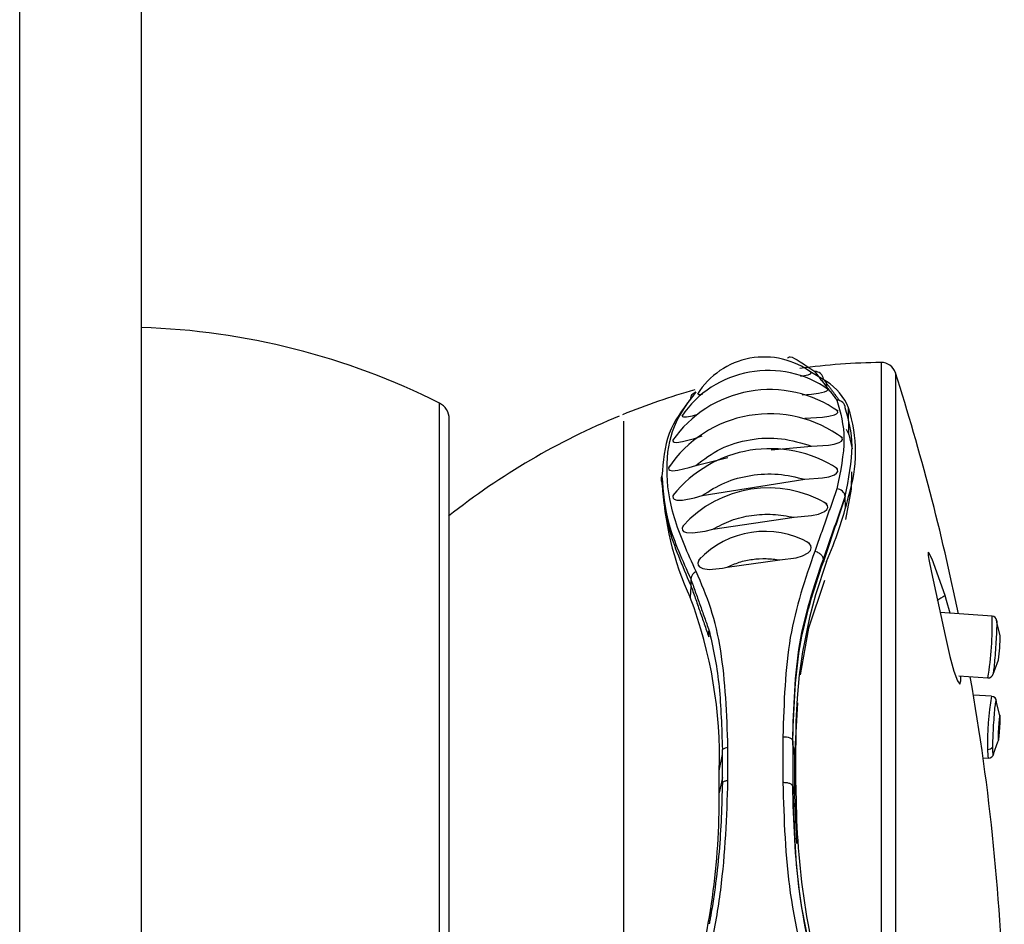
# Model space of a CAD drawing. Header units: millimetres. Extents: x 258.5 to 258.82, y 332.18 to 333.7.
# Tile 3 of 5: x 258.5849 to 258.6246, y 332.8151 to 332.8516. Entities that reach past the tile are written whole.
import ezdxf

# ---------------------------------------------------------------- set-up
doc = ezdxf.new("R2010")
doc.units = ezdxf.units.MM
doc.layers.add('SANINDUSA', color=3, linetype='Continuous')

msp = doc.modelspace()

# ---------------------------------------------------------------- linework, layer by layer
at = {"layer": 'SANINDUSA', "linetype": 'Continuous'}
for p, q in [((258.5848772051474, 332.3109292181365), (258.5848772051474, 333.5509292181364)), ((258.5897899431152, 333.5509292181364), (258.5897899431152, 332.3109292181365)), ((258.6196678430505, 332.83781153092), (258.6196678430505, 332.7802184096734)), ((258.6174719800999, 332.8370434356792), (258.6168592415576, 332.8374031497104)), ((258.6202485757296, 332.8373944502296), (258.6202485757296, 332.7806354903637)), ((258.617482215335, 332.8368082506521), (258.6174719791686, 332.8370434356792)), ((258.6018330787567, 332.7826896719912), (258.6018330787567, 332.8361723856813)), ((258.6183684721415, 332.8349007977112), (258.6183567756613, 332.8359792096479)), ((258.6022299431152, 332.7825009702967), (258.6022299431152, 332.8355289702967)), ((258.6092602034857, 332.8354350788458), (258.6092602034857, 332.7825314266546)), ((258.6182537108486, 332.8351211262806), (258.6183684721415, 332.8349007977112)), ((258.6183684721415, 332.8349007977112), (258.6184960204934, 332.8343301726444)), ((258.6152254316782, 332.8342847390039), (258.6168632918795, 332.8344349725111)), ((258.6121857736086, 332.8336531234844), (258.6134794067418, 332.8339732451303)), ((258.6108014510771, 332.8331148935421), (258.6108014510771, 332.833110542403)), ((258.6108202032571, 332.8332194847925), (258.6108202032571, 332.8331165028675)), ((258.6108202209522, 332.8329727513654), (258.6108202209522, 332.8328712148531)), ((258.6124462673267, 332.8324393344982), (258.6165919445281, 332.8330951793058)), ((258.6182286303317, 332.8319377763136), (258.6182228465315, 332.8323937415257)), ((258.6128693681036, 332.8310745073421), (258.6161593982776, 332.8315609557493)), ((258.6134510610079, 332.8295470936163), (258.615583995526, 332.8298372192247)), ((258.6173383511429, 332.8297689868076), (258.6173383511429, 332.8298719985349)), ((258.6119820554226, 332.8290745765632), (258.6119820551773, 332.8288248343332)), ((258.6119798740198, 332.8287643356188), (258.6119638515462, 332.8283199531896)), ((258.6241515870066, 332.827568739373), (258.6220566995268, 332.8277111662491)), ((258.6243596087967, 332.827262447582), (258.6243272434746, 332.8274014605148)), ((258.6244757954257, 332.8267919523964), (258.6243596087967, 332.827262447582)), ((258.6228048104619, 332.8251545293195), (258.6239820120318, 332.8250744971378)), ((258.6241357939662, 332.8243350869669), (258.6234026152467, 332.8243756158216)), ((258.6244676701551, 332.8235478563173), (258.6243221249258, 332.8241455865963)), ((258.6163001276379, 332.824067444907), (258.6161779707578, 332.821926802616)), ((258.6157039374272, 332.8226996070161), (258.6157039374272, 332.8208475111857)), ((258.6134867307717, 332.8209290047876), (258.6134867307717, 332.8222674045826)), ((258.6161002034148, 332.822360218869), (258.6161779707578, 332.821926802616)), ((258.6162332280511, 332.8207394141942), (258.6162332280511, 332.822365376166)), ((258.6131352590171, 332.8213246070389), (258.6132621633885, 332.8219893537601)), ((258.6132621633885, 332.8210540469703), (258.6132621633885, 332.8219893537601)), ((258.6161779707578, 332.821926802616), (258.6161779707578, 332.8203542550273)), ((258.6237893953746, 332.8218504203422), (258.6239978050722, 332.8218388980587)), ((258.6131352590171, 332.8204372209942), (258.6131352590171, 332.8213246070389)), ((258.6132621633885, 332.8210540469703), (258.6131352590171, 332.8204372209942)), ((258.6161002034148, 332.8207348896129), (258.6161779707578, 332.8203542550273)), ((258.6161779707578, 332.8203542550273), (258.6162553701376, 332.818388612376))]:
    msp.add_line(p, q, dxfattribs=at)
at = {"layer": 'SANINDUSA', "linetype": 'Continuous', "flags": 128}
for points in [[(258.6164091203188, 332.8372579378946), (258.6165003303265, 332.8372707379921), (258.6167258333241, 332.8373181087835), (258.6168145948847, 332.8373511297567), (258.6168520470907, 332.8373874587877), (258.6168324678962, 332.837417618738)], [(258.6122821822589, 332.8365706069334), (258.6122672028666, 332.8365507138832), (258.6122853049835, 332.8365266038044), (258.6123409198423, 332.8365192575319), (258.6124521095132, 332.8365298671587)], [(258.6164792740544, 332.8365082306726), (258.6168549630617, 332.8365359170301), (258.6171411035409, 332.836570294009), (258.6173912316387, 332.8366238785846), (258.6174767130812, 332.8366602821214), (258.6175165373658, 332.8367041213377), (258.6175018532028, 332.8367441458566), (258.6174696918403, 332.8367657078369)], [(258.6116586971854, 332.8356972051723), (258.6116353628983, 332.8356613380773), (258.6116474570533, 332.8356272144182), (258.6116930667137, 332.8356120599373), (258.6118080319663, 332.8356145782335), (258.6120486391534, 332.8356592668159), (258.6122721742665, 332.8357204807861)], [(258.6165919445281, 332.8355683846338), (258.6173029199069, 332.8356087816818), (258.6175576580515, 332.8356416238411), (258.6177827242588, 332.8356956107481), (258.6178756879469, 332.8357393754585), (258.6179227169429, 332.8357946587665), (258.6179118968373, 332.8358463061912), (258.6178677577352, 332.8358871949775)], [(258.6112896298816, 332.8347146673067), (258.6112579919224, 332.8346612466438), (258.6112666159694, 332.8346150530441), (258.6113085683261, 332.8345910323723), (258.6114160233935, 332.8345825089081), (258.6116436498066, 332.8346150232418), (258.6121309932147, 332.8347455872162), (258.6124462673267, 332.8348451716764)], [(258.6168632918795, 332.8344349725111), (258.6175469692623, 332.8344741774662), (258.6177769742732, 332.8345121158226), (258.6179776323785, 332.8345741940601), (258.6180676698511, 332.8346292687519), (258.6181090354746, 332.834698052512), (258.6180931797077, 332.8347609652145), (258.6180409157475, 332.8348151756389)], [(258.6111222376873, 332.8336247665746), (258.6110859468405, 332.8335533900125), (258.6110930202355, 332.8334946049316), (258.6111348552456, 332.8334600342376), (258.6112411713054, 332.8334391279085), (258.6114624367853, 332.8334573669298), (258.6119190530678, 332.8335691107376), (258.6121857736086, 332.8336531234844)], [(258.6165919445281, 332.8330951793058), (258.6173029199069, 332.8331471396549), (258.6175576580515, 332.8331948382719), (258.6177827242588, 332.8332733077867), (258.6178756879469, 332.8333360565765), (258.6179227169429, 332.8334141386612), (258.6179118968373, 332.8334859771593), (258.6178634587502, 332.8335476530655)], [(258.6184751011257, 332.833390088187), (258.6184562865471, 332.8326929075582), (258.6182345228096, 332.8314706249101)], [(258.6113015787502, 332.8324894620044), (258.6112579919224, 332.8323954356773), (258.6112666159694, 332.8323292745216), (258.6113085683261, 332.8322874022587), (258.6114160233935, 332.8322544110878), (258.6116436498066, 332.8322564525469), (258.6121309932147, 332.8323519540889), (258.6124462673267, 332.8324393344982)], [(258.6161593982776, 332.8315609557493), (258.6168549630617, 332.8316282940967), (258.6171411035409, 332.8316924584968), (258.6173912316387, 332.8318000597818), (258.6174767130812, 332.8318738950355), (258.6175165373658, 332.831962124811), (258.6175018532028, 332.8320418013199), (258.6174499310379, 332.8321105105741), (258.6173609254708, 332.8321701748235)], [(258.6116732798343, 332.8312152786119), (258.6116353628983, 332.8311162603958), (258.6116474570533, 332.8310425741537), (258.6116930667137, 332.830991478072), (258.6118080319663, 332.8309448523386), (258.6120486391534, 332.8309295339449), (258.6125648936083, 332.8310040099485), (258.6128693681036, 332.8310745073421)], [(258.615583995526, 332.8298372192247), (258.6162393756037, 332.829924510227), (258.6165003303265, 332.8300011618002), (258.6167258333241, 332.8301224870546), (258.6168145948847, 332.8302157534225), (258.6168520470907, 332.8303236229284), (258.6168323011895, 332.8304176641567), (258.6167717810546, 332.8304987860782), (258.6166705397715, 332.8305662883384)], [(258.6222571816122, 332.8284018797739), (258.6217298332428, 332.8298676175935), (258.6216038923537, 332.8301280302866), (258.6215780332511, 332.8301531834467), (258.6215664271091, 332.8301376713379), (258.6215654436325, 332.83009137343), (258.6215730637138, 332.8300181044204), (258.6215987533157, 332.8298609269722), (258.6217062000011, 332.8293348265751), (258.6222571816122, 332.8267824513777)], [(258.6123793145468, 332.8299259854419), (258.6123023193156, 332.8298233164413), (258.6122672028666, 332.8297091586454), (258.6122853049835, 332.8296213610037), (258.6123409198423, 332.8295552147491), (258.6124722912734, 332.8294917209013), (258.6127293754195, 332.8294592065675), (258.6132587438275, 332.8295117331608), (258.6134510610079, 332.8295470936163), (258.6134510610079, 332.8295470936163)], [(258.6173840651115, 332.8290049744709), (258.6167428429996, 332.8270836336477), (258.6163967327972, 332.8252051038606)], [(258.62245605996, 332.8276840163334), (258.6223173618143, 332.8282071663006), (258.6222571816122, 332.8284018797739)], [(258.6222571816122, 332.8267824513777), (258.6224511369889, 332.8259349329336), (258.6226142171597, 332.8253491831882), (258.6227555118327, 332.8249606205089), (258.6228548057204, 332.8248252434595), (258.6228974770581, 332.8249524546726), (258.6228913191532, 332.8251486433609)], [(258.6241942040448, 332.8252292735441), (258.6243557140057, 332.8256584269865), (258.6244113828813, 332.8258087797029)], [(258.6244784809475, 332.8234245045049), (258.6244755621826, 332.8235303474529), (258.624467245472, 332.8235655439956), (258.6244548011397, 332.8235247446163), (258.6244401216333, 332.8234141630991), (258.6244254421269, 332.823250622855), (258.6244129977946, 332.8230590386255), (258.6244046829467, 332.822868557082), (258.6244017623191, 332.8227082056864), (258.6244046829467, 332.8226023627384), (258.6244129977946, 332.8225671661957), (258.6244254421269, 332.822607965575), (258.6244401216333, 332.8227185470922), (258.6244548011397, 332.8228820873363), (258.624467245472, 332.8230736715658), (258.6244755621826, 332.8232641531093), (258.6244784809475, 332.8234245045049)], [(258.6157039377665, 332.8226996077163), (258.6157790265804, 332.8226994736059), (258.6158524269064, 332.8226920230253), (258.6159209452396, 332.8226775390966), (258.6159815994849, 332.8226566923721), (258.6160317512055, 332.8226303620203), (258.616069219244, 332.8225996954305), (258.6160923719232, 332.8225660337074), (258.6161002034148, 332.8225308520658)], [(258.6242140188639, 332.8220046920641), (258.624388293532, 332.8224916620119), (258.6244197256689, 332.8225808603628)], [(258.6239709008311, 332.8221916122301), (258.6239782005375, 332.8219270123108), (258.6239978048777, 332.8218389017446)]]:
    msp.add_lwpolyline(points, dxfattribs=at)
at = {"layer": 'SANINDUSA', "linetype": 'Continuous'}
for centre, radius, start, end in [((258.5889076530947, 332.8104357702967), 0.02880000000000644, 63.33331268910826, 88.2444651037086), ((258.6149531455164, 332.8348510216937), 0.003181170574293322, 52.94514426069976, 147.9969194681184), ((258.6201129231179, 332.8090149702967), 0.02879999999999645, 90.88549390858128, 97.42359412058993), ((258.6196771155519, 332.8372116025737), 0.0006000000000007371, 17.74288892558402, 90.88549390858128), ((258.6151114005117, 332.8332531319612), 0.004233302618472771, 55.05852673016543, 145.5197165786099), ((258.6170159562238, 332.8371190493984), 0.0003230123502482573, 3.543166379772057, 94.41565541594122), ((258.5315531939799, 332.8090149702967), 0.09312500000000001, 11.55025804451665, 17.74288892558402), ((258.6162313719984, 332.8351120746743), 0.00229548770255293, 22.19477265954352, 57.28537320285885), ((258.6200602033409, 332.8090149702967), 0.0287999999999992, 105.9463765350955, 112.095306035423), ((258.6151786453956, 332.8319311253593), 0.004784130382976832, 54.76960771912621, 145.2791924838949), ((258.6015099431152, 332.8355289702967), 0.0007200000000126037, 0, 63.33331268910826), ((258.6178976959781, 332.8359618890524), 0.0003253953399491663, 2.221253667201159, 91.94230578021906), ((258.6200602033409, 332.8090149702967), 0.02879999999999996, 112.3803415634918, 128.3171670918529), ((258.6151710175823, 332.8308024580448), 0.004934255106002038, 53.38901947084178, 146.025226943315), ((258.612791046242, 332.8341885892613), 0.005846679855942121, 342.1658485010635, 17.83415149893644), ((258.615187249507, 332.8293151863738), 0.005014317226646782, 57.04350540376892, 141.4918058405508), ((258.6228221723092, 332.8334102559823), 0.01199226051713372, 181.9598781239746, 205.1168462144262), ((258.6151275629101, 332.8280697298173), 0.004674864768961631, 59.6774034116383, 137.9150850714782), ((258.6178634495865, 332.8323494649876), 0.0003621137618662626, 7.022540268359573, 86.32383304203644), ((258.600364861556, 332.8370047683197), 0.01857233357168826, 337.0885538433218, 345.6380650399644), ((258.6149725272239, 332.827317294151), 0.003672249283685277, 60.2284445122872, 136.4920255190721), ((258.6361790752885, 332.822838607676), 0.01995146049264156, 159.657340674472, 181.3591384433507), ((258.6123537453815, 332.8290251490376), 0.0003749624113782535, 114.2767929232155, 172.4250373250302), ((258.594897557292, 332.8218663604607), 0.01824574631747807, 358.2985088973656, 20.71403398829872), ((258.6239224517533, 332.8255581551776), 0.00329543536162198, 120.3530149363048, 127.2161916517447), ((258.6119284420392, 332.8271468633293), 0.01223042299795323, 350.2445237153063, 1.976759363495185), ((258.6241471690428, 332.8273730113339), 0.0001924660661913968, 4.094300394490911, 88.25543814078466), ((258.6180866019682, 332.8267272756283), 0.006389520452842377, 351.6631034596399, 0.5800292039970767), ((258.5315531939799, 332.8090149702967), 0.09312499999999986, 1.476779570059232, 9.96041657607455), ((258.6240063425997, 332.8252665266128), 0.0001904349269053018, 262.2790503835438, 351.4862834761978), ((258.6344261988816, 332.8224653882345), 0.01045888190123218, 169.7020869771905, 181.4999692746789), ((258.624127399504, 332.8241241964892), 0.0002072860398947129, 1.200582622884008, 87.79876603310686), ((258.6135182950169, 332.8218363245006), 0.0004322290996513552, 94.1878614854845, 126.450294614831), ((258.6239961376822, 332.8224046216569), 0.0002144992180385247, 263.2432294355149, 325.3186061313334), ((258.6240135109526, 332.8220489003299), 0.0002068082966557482, 265.7645320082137, 353.5928297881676), ((258.6473282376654, 332.8205918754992), 0.0310953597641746, 179.7281367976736, 196.229166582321), ((258.5841053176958, 332.8202406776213), 0.02903060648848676, 343.6635025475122, 0.3879135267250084)]:
    msp.add_arc(centre, radius, start, end, dxfattribs=at)
for points, knots in [([(258.6158969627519, 332.8379880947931), (258.6159217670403, 332.8380160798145), (258.6160162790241, 332.8381227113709), (258.6165773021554, 332.8377304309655), (258.6169910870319, 332.837441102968)], [0, 0, 0, 0, 0.2624459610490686, 1, 1, 1, 1]), ([(258.6121995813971, 332.8293669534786), (258.6118655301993, 332.8301078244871), (258.6111974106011, 332.831589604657), (258.6109360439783, 332.8335374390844), (258.6111974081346, 332.8352948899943), (258.6118655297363, 332.8361795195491), (258.6121995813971, 332.8366218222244)], [0, 0, 0, 0, 0.2499934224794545, 0.4999997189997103, 0.7500066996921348, 1, 1, 1, 1]), ([(258.6119820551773, 332.836341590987), (258.6119858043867, 332.8363709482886), (258.6119939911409, 332.8364350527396), (258.6120419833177, 332.8365210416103), (258.6121131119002, 332.8365884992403), (258.6121724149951, 332.8366113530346), (258.6121995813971, 332.8366218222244)], [0, 0, 0, 0, 0.2289502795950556, 0.4999346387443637, 0.7709229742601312, 0.9999999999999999, 0.9999999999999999, 0.9999999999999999, 0.9999999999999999]), ([(258.6119820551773, 332.836341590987), (258.6116448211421, 332.8359006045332), (258.6109703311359, 332.835018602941), (258.6108702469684, 332.8338192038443), (258.6108202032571, 332.8332194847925)], [0, 0, 0, 0, 0.4999837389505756, 1, 1, 1, 1]), ([(258.6178866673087, 332.8362870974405), (258.6180283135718, 332.835793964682), (258.6183116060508, 332.8348076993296), (258.6180283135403, 332.8334097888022), (258.6178866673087, 332.8327108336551)], [0, 0, 0, 0, 0.5000000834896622, 0.9999999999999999, 0.9999999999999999, 0.9999999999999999, 0.9999999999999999]), ([(258.618223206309, 332.8323952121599), (258.6183616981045, 332.8331115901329), (258.6186386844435, 332.8345443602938), (258.6183616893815, 332.8354972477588), (258.6182231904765, 332.8359736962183)], [0, 0, 0, 0, 0.4999950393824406, 0.9999999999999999, 0.9999999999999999, 0.9999999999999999, 0.9999999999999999]), ([(258.6121857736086, 332.8336531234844), (258.612508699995, 332.8338969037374), (258.6131524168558, 332.8343828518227), (258.6143741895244, 332.8347432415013), (258.6156603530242, 332.8348006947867), (258.6164616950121, 332.8345570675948), (258.6168632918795, 332.8344349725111)], [0, 0, 0, 0, 0.2511813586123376, 0.5007013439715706, 0.7497737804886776, 1, 1, 1, 1]), ([(258.6124462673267, 332.8324393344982), (258.6127417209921, 332.8326278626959), (258.6133305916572, 332.8330036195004), (258.6144011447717, 332.8332875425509), (258.6155215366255, 332.8333493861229), (258.6162345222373, 332.8331800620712), (258.6165919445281, 332.8330951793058)], [0, 0, 0, 0, 0.2511809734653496, 0.5006304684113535, 0.7496642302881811, 0.9999999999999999, 0.9999999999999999, 0.9999999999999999, 0.9999999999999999]), ([(258.6108202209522, 332.8329825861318), (258.610810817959, 332.8330270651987), (258.6107920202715, 332.8331159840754), (258.610810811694, 332.8331838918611), (258.6108202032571, 332.8332178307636)], [0, 0, 0, 0, 0.5002207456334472, 1, 1, 1, 1]), ([(258.6108202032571, 332.8332194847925), (258.6108702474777, 332.8325825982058), (258.6109703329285, 332.8313088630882), (258.611644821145, 332.8298193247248), (258.6119820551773, 332.8290745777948)], [0, 0, 0, 0, 0.5000149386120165, 1, 1, 1, 1]), ([(258.6119820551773, 332.8288248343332), (258.611645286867, 332.8296078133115), (258.610971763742, 332.8311737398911), (258.6108707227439, 332.8324689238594), (258.6108202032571, 332.8331165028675)], [0, 0, 0, 0, 0.5000100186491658, 1, 1, 1, 1]), ([(258.6128693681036, 332.8310745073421), (258.6131102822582, 332.8312036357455), (258.6135901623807, 332.8314608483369), (258.6144319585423, 332.8316597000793), (258.6153081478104, 332.8317142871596), (258.6158750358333, 332.8316121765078), (258.6161593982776, 332.8315609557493)], [0, 0, 0, 0, 0.2513176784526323, 0.5006030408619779, 0.7494924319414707, 1, 1, 1, 1]), ([(258.6169910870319, 332.8301831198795), (258.6166045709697, 332.8290664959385), (258.6158313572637, 332.8268327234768), (258.6157464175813, 332.8240775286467), (258.6157039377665, 332.8226996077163)], [0, 0, 0, 0, 0.4998825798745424, 1, 1, 1, 1]), ([(258.6173383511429, 332.8298719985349), (258.6173320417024, 332.8299011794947), (258.6173216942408, 332.8299490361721), (258.6172783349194, 332.8300147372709), (258.6172290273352, 332.8300674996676), (258.617168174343, 332.8301131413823), (258.6170888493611, 332.830156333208), (258.617028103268, 332.8301729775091), (258.6169910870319, 332.8301831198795)], [0, 0, 0, 0, 0.214990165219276, 0.3525831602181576, 0.5003529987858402, 0.6481929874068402, 0.7856228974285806, 1, 1, 1, 1]), ([(258.6134510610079, 332.8295470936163), (258.6136107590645, 332.8296188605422), (258.6139284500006, 332.8297616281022), (258.6144702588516, 332.8298750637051), (258.615031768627, 332.8299114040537), (258.6153993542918, 332.8298620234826), (258.615583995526, 332.8298372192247)], [0, 0, 0, 0, 0.2516495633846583, 0.5006121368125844, 0.7491534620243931, 1, 1, 1, 1]), ([(258.6161002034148, 332.8225308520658), (258.6161407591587, 332.8238818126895), (258.6162218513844, 332.8265830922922), (258.6169662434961, 332.8287758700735), (258.6173383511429, 332.8298719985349)], [0, 0, 0, 0, 0.5001187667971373, 1, 1, 1, 1]), ([(258.6161002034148, 332.8223602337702), (258.6161414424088, 332.8237126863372), (258.6162239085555, 332.8264172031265), (258.6169669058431, 332.8286518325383), (258.6173383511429, 332.8297689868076)], [0, 0, 0, 0, 0.5000717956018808, 1, 1, 1, 1]), ([(258.6134867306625, 332.8222673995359), (258.6134359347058, 332.8236142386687), (258.6133596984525, 332.8256356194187), (258.6128296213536, 332.8279288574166), (258.612409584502, 332.8288876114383), (258.6121995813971, 332.8293669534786)], [0, 0, 0, 0, 0.4996020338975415, 0.7498192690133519, 1, 1, 1, 1]), ([(258.6243425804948, 332.8272850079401), (258.6243413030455, 332.8272024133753), (258.6243387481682, 332.8270372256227), (258.6243190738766, 332.8266384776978), (258.6242910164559, 332.8262010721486), (258.6242574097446, 332.8257738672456), (258.6242246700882, 332.8254412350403), (258.6242013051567, 332.825253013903), (258.6241938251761, 332.825241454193), (258.6241921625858, 332.8252388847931)], [0, 0, 0, 0, 0.1590893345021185, 0.3181760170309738, 0.4772682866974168, 0.6363537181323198, 0.7954426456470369, 0.9545326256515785, 1, 1, 1, 1]), ([(258.6127290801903, 332.8269603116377), (258.6127294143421, 332.826960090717), (258.6127321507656, 332.8269582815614), (258.6129199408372, 332.8261602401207), (258.6131761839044, 332.8247952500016), (258.6132313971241, 332.8230578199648), (258.6132592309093, 332.8221819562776)], [0, 0, 0, 0, 0.0009425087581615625, 0.007718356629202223, 0.4997764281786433, 1, 1, 1, 1]), ([(258.6243305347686, 332.8241284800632), (258.6243266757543, 332.8241535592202), (258.6243172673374, 332.8242147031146), (258.6242907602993, 332.8241155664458), (258.6242577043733, 332.823869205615), (258.6242241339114, 332.8234951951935), (258.6241960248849, 332.8230612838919), (258.6241763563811, 332.8226209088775), (258.6241738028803, 332.8223953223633), (258.6241725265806, 332.822282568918)], [0, 0, 0, 0, 0.1037956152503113, 0.253057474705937, 0.4024552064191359, 0.551981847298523, 0.7014583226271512, 0.850781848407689, 1, 1, 1, 1]), ([(258.6241725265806, 332.822282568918), (258.6241738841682, 332.8221956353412), (258.6241765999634, 332.822021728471), (258.6241913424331, 332.8219397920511), (258.6242047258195, 332.8219916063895), (258.6242086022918, 332.8220066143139)], [0, 0, 0, 0, 0.4152140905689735, 0.8306178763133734, 1, 1, 1, 1]), ([(258.6121995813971, 332.8119672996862), (258.6124095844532, 332.81272052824), (258.6128296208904, 332.8142270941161), (258.6133596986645, 332.8172816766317), (258.613435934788, 332.8194705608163), (258.6134867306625, 332.8209290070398)], [0, 0, 0, 0, 0.2501809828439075, 0.5003980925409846, 1, 1, 1, 1]), ([(258.6134867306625, 332.8209290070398), (258.6134632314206, 332.8209256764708), (258.6134162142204, 332.8209190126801), (258.6133539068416, 332.8209017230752), (258.6132999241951, 332.8208801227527), (258.6132743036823, 332.8208624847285), (258.6132614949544, 332.8208536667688)], [0, 0, 0, 0, 0.2498217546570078, 0.4998424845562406, 0.7499510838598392, 1, 1, 1, 1]), ([(258.6132592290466, 332.8208518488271), (258.6132332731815, 332.8199254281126), (258.6131943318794, 332.8185355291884), (258.6130010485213, 332.8168496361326), (258.6128763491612, 332.8160021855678), (258.6128056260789, 332.8155769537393), (258.6127681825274, 332.815363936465), (258.6127488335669, 332.8152572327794), (258.6127390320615, 332.8152038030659), (258.6127339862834, 332.8151770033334), (258.6127315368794, 332.8151636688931), (258.6127302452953, 332.8151571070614), (258.6127295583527, 332.8151537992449), (258.6127292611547, 332.8151524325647), (258.6127291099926, 332.815151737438)], [0, 0, 0, 0, 0.4998660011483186, 0.7499435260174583, 0.8750046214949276, 0.9375457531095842, 0.9688167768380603, 0.9844511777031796, 0.9922675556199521, 0.9961649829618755, 0.9981436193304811, 0.9990696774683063, 0.9995268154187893, 1, 1, 1, 1]), ([(258.6161002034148, 332.8207016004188), (258.6160986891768, 332.8207115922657), (258.616095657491, 332.8207315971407), (258.6160714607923, 332.8207604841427), (258.6160339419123, 332.8207869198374), (258.6159833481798, 332.8208097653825), (258.6159222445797, 332.8208280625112), (258.6158532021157, 332.8208408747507), (258.6157791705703, 332.8208481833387), (258.615728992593, 332.8208477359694), (258.6157039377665, 332.8208475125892)], [0, 0, 0, 0, 0.1248211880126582, 0.2499069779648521, 0.3750006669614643, 0.5000040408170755, 0.6249961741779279, 0.750106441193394, 0.8752233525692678, 1, 1, 1, 1]), ([(258.6157039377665, 332.8208475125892), (258.6157464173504, 332.8193668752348), (258.6158313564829, 332.8164062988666), (258.6166045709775, 332.8133425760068), (258.6169910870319, 332.8118110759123)], [0, 0, 0, 0, 0.5001179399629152, 1, 1, 1, 1]), ([(258.6173383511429, 332.8119004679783), (258.616966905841, 332.8133973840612), (258.6162239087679, 332.8163916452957), (258.6161414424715, 332.8192869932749), (258.6161002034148, 332.8207348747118)], [0, 0, 0, 0, 0.4999283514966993, 1, 1, 1, 1]), ([(258.6173383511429, 332.811880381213), (258.6169625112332, 332.8133779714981), (258.616258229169, 332.8161842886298), (258.6161752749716, 332.8188889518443), (258.6161365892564, 332.8201502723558)], [0, 0, 0, 0, 0.5336496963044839, 1, 1, 1, 1])]:
    msp.add_open_spline(points, degree=3, knots=knots, dxfattribs=at)
for points in [[(258.6169910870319, 332.837441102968), (258.6178866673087, 332.8362870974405)], [(258.6180015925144, 332.8362658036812), (258.6173383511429, 332.8371390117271)], [(258.6178866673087, 332.8327108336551), (258.6169910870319, 332.8301831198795)], [(258.6182232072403, 332.8323951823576), (258.6173383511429, 332.8297689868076)], [(258.6173383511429, 332.8298719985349), (258.6182228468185, 332.8323937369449)], [(258.6119820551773, 332.8290745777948), (258.6127201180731, 332.8269964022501)], [(258.6119820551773, 332.8288248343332), (258.6127097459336, 332.8267330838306)], [(258.6243373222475, 332.8273860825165), (258.6243425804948, 332.8272850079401)], [(258.6127097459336, 332.8267330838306), (258.6127201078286, 332.8269962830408)], [(258.6161002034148, 332.8225308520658), (258.6161002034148, 332.8207016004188)], [(258.613262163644, 332.8219893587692), (258.6132614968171, 332.8221839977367)], [(258.6132614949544, 332.8208536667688), (258.613262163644, 332.8210540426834)], [(258.6161365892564, 332.8201502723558), (258.6161002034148, 332.8207016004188)]]:
    msp.add_open_spline(points, degree=1, dxfattribs=at)

doc.saveas('drawing.dxf')
